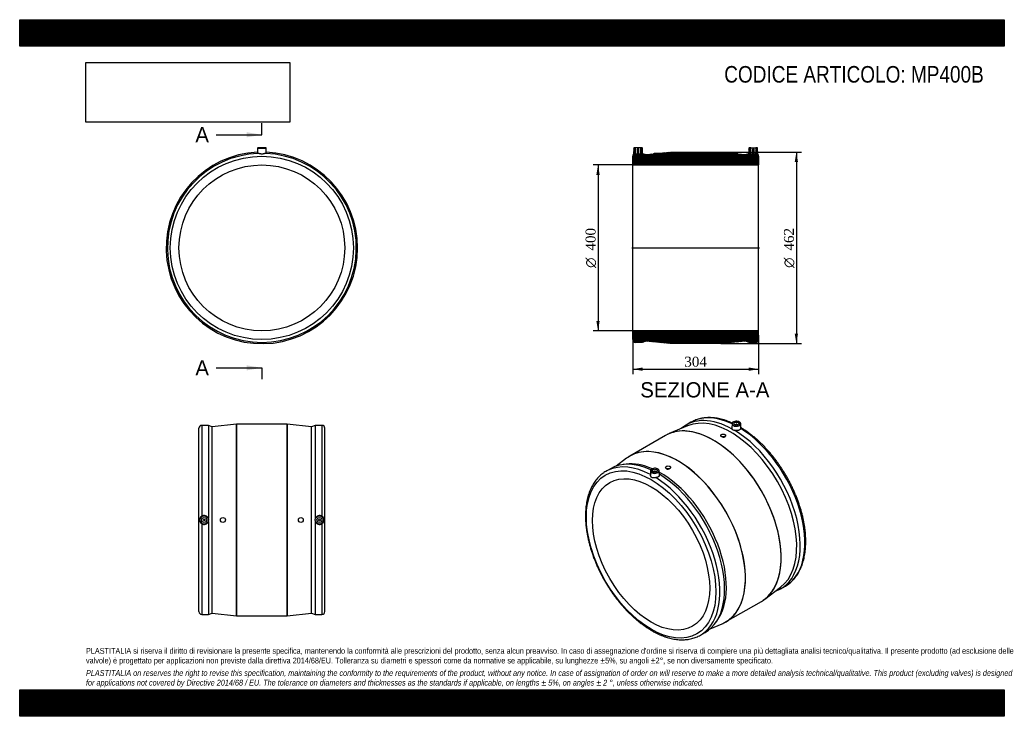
# Model space of a CAD drawing. Header units: millimetres. Extents: x 0 to 2376, y 0 to 1680.
import ezdxf
from ezdxf.enums import TextEntityAlignment as Align
from ezdxf.lldxf.tags import DXFTag

# ---------------------------------------------------------------- set-up
doc = ezdxf.new("R2010")
doc.units = ezdxf.units.MM
doc.header["$LTSCALE"] = 8
for name, color, linetype in [('Default', 7, 'Continuous'), ('DV4_Default', 7, 'Continuous'), ('MP400A', 7, 'Continuous')]:
    doc.layers.add(name, color=color, linetype=linetype)
doc.styles.add('SEACAD_Solid_Edge_ANSI', font='seans.ttf')
doc.styles.add('SEACAD_Solid_Edge_ANSI1_Symbols', font='semeca1.ttf')
doc.styles.add('SEACAD_Times_New_Roman', font='times.ttf')
tags = doc.linetypes.add('CENTER2', pattern=[28.575, 19.05, -3.175, 3.175, -3.175]).pattern_tags.tags
tags[10:11] = [DXFTag(74, 4), DXFTag(75, 0), DXFTag(340, '0'), DXFTag(46, 0.0), DXFTag(50, 0.0), DXFTag(44, 0.0), DXFTag(45, 0.0)]
tags[8:9] = [DXFTag(74, 4), DXFTag(75, 0), DXFTag(340, '0'), DXFTag(46, 0.0), DXFTag(50, 0.0), DXFTag(44, 0.0), DXFTag(45, 0.0)]
tags[6:7] = [DXFTag(74, 4), DXFTag(75, 0), DXFTag(340, '0'), DXFTag(46, 0.0), DXFTag(50, 0.0), DXFTag(44, 0.0), DXFTag(45, 0.0)]
tags[4:5] = [DXFTag(74, 4), DXFTag(75, 0), DXFTag(340, '0'), DXFTag(46, 0.0), DXFTag(50, 0.0), DXFTag(44, 0.0), DXFTag(45, 0.0)]
doc.dimstyles.new('ANSImm', dxfattribs={"dimtxt": 24, "dimasz": 24, "dimexe": 12, "dimexo": 0, "dimgap": 6, "dimtad": 1, "dimdsep": 46, "dimtxsty": 'SEACAD_Times_New_Roman', "dimblk1": '_SE_FILLED', "dimblk2": '_SE_FILLED', "dimsah": 1, "dimcen": 12, "dimazin": 0, "dimtfac": 0.85, "dimtdec": 3, "dimtofl": 0, "dimtmove": 0, "dimatfit": 3, "dimfxl": 1, "dimarcsym": 0})
picture_1 = doc.add_image_def('image1.jpg', size_in_pixel=(4302, 1260))

# ---------------------------------------------------------------- blocks, each defined once
blk = doc.blocks.new('SE')
at = {"layer": 'MP400A', "color": 7, "linetype": 'Continuous'}
for p, q in [((573.9, 1370.2), (573.7, 1357.5)), ((573.9, 1370.2), (594.9, 1370.2)), ((594.4, 1370.7), (574.4, 1370.7)), ((595.1, 1357.5), (594.9, 1370.2))]:
    blk.add_line(p, q, dxfattribs=at)
for radius in [221, 200]:
    blk.add_circle((584.4, 1129.7), radius, dxfattribs=at)
for centre, radius, start, end in [((584.4, 1129.7), 231, 92.6497, 0), ((584.4, 1129.7), 231, 92.6497, 0), ((584.4, 1129.7), 228, 92.236, 87.764), ((574.4, 1370.2), 0.5, 90, 179), ((594.4, 1370.2), 0.5, 1, 90), ((584.4, 1129.7), 231, 0, 87.3503), ((584.4, 1129.7), 231, 0, 87.3503)]:
    blk.add_arc(centre, radius, start, end, dxfattribs=at)
blk.add_open_spline([(593.3, 1357.6), (592.8, 1357.6), (592.2, 1357.5), (591.2, 1357.2), (590.9, 1357.2), (590.2, 1357), (589.8, 1356.8), (589.1, 1356.6), (588.7, 1356.5), (587.9, 1356.3), (587.4, 1356.2), (586.6, 1356), (586.2, 1356), (585.3, 1355.9), (584.8, 1355.9), (583.9, 1355.9), (583.5, 1355.9), (582.9, 1356), (582.6, 1356), (582.2, 1356.1), (582, 1356.1), (580.9, 1356.3), (580.1, 1356.5), (579, 1356.8), (578.6, 1357), (577.9, 1357.2), (577.6, 1357.2), (576.9, 1357.4), (576.6, 1357.5), (576, 1357.5), (575.8, 1357.6), (575.5, 1357.6)], degree=3, knots=[0, 0, 0, 0, 0.125, 0.125, 0.1875, 0.1875, 0.25, 0.25, 0.3125, 0.3125, 0.375, 0.375, 0.4375, 0.4375, 0.5, 0.5, 0.5625, 0.5625, 0.59375, 0.59375, 0.625, 0.625, 0.75, 0.75, 0.8125, 0.8125, 0.875, 0.875, 0.9375, 0.9375, 1, 1, 1, 1], dxfattribs=at)
blk = doc.blocks.new('SE1')
at = {"layer": 'MP400A', "color": 7, "linetype": 'Continuous'}
for p, q in [((1611.9, 700.4), (1567.4, 681.7)), ((1619.7, 709.1), (1608.4, 702.5)), ((1718.9, 705.6), (1718.7, 695.3)), ((1727.5, 703.3), (1727.5, 702.7)), ((1731.5, 702.7), (1731.5, 703.3)), ((1740.2, 695.1), (1740, 705.6)), ((1558.8, 677.3), (1472.6, 627.6)), ((1691.6, 677.2), (1691.6, 677)), ((1703.6, 676.3), (1703.6, 677.2)), ((1464.5, 622.2), (1439.6, 603.4)), ((1425.9, 597.2), (1414.6, 590.7)), ((1463.5, 608.1), (1456, 607.1)), ((1558.7, 600.4), (1558.7, 599.5)), ((1570.7, 600.2), (1570.7, 600.4)), ((1522.4, 592.1), (1522.1, 581.6)), ((1530.9, 589.8), (1530.9, 589.2)), ((1534.9, 589.2), (1534.9, 589.8)), ((1543.6, 581.8), (1543.4, 592.1)), ((1797.8, 282.6), (1836.3, 311.7)), ((1836.4, 307.6), (1847.7, 314.1)), ((1703.6, 227.5), (1789.8, 277.2)), ((1666.1, 211), (1694.9, 223.2)), ((1677.6, 223.4), (1682.2, 229.4)), ((1642.6, 195.8), (1653.9, 202.3))]:
    blk.add_line(p, q, dxfattribs=at)
blk.add_arc((1726, 697.5), 7.93, 216.4462, 263.5538, dxfattribs=at)
for centre, major_axis, start_param, end_param in [((1722.4, 505.1), (114, -197.5), 2.373227, 3.25521), ((1716, 501.4), (112.5, -194.9), 0.071971, 3.069621), ((1733.7, 511.6), (114, -197.5), 2.447829, 3.097331), ((1674.3, 477.3), (-115.5, 200), 5.815233, 6.247624), ((1733.7, 511.6), (114, -197.5), 3.097331, 3.141593), ((1729.5, 705.5), (10.5, 0), 2.315191, 6.283185), ((1729.5, 705.9), (-10, 0), 5.596383, 6.283185), ((1729.5, 705.9), (-10, 0), 0, 0.785398), ((1729.5, 705.9), (-10, 0), 3.590086, 5.596383), ((1729.5, 705.9), (-10, 0), 0.785398, 2.711716), ((1722.4, 505.1), (114, -197.5), 6.169568, 8.622347), ((1729.5, 703.3), (-2, 0), 2.451776, 6.283185), ((1729.5, 703.3), (-2, 0), 0, 0.689817), ((1729.5, 705.5), (10.5, 0), 0, 0.826402), ((1729.5, 705.9), (-10, 0), 2.711716, 3.590086), ((1733.7, 511.6), (114, -197.5), 0.04378, 2.317169), ((1674.3, 477.3), (115.5, -200.1), 2.794774, 3.141593), ((1674.3, 477.3), (115.5, -200.1), 0.343577, 2.794774), ((1674.3, 477.3), (-115.5, 200), 3.612381, 5.815233), ((1588, 427.5), (115.5, -200), 0.253696, 2.885031), ((1588, 427.5), (115.5, -200), 2.885031, 3.213564), ((1588.1, 427.5), (-115.5, 200.1), 0, 0.03618), ((1588.1, 427.5), (-115.5, 200.1), 5.939003, 6.283185), ((1588.1, 427.5), (-115.5, 200.1), 3.489192, 5.939003), ((1528.6, 393.2), (114, -197.5), 2.39628, 3.097331), ((1539.9, 399.7), (114, -197.5), 2.459684, 3.141593), ((1546.3, 403.4), (112.5, -194.9), 2.478975, 2.903652), ((1532.9, 592), (10.5, 0), 2.315191, 6.283185), ((1532.9, 592.4), (-10, 0), 5.596383, 6.283185), ((1532.9, 592.4), (-10, 0), 3.590086, 5.596383), ((1532.9, 592), (10.5, 0), 0, 0.826402), ((1532.9, 592.4), (-10, 0), 2.711716, 3.590086), ((1528.6, 393.2), (114, -197.5), 3.097331, 3.185741), ((1532.9, 592.4), (-10, 0), 0, 0.785398), ((1532.9, 592.4), (-10, 0), 0.785398, 2.711716), ((1532.9, 589.8), (2, 0), 0, 3.83141), ((1532.9, 589.8), (2, 0), 5.593368, 6.283185), ((1528.6, 393.2), (114, -197.5), 0.04378, 2.317169), ((1546.3, 403.4), (112.5, -194.9), 0.237941, 2.374143), ((1539.9, 399.7), (114, -197.5), 0, 2.33377), ((1674.3, 477.3), (115.5, -200.1), 0, 0.343577), ((1674.3, 477.3), (-115.5, 200), 3.177154, 3.612381), ((1733.7, 511.6), (114, -197.5), 0, 0.04378), ((1588.1, 427.5), (-115.5, 200.1), 3.105413, 3.489192), ((1588, 427.5), (115.5, -200), 0, 0.253696), ((1588, 427.5), (115.5, -200), 6.211214, 6.283185), ((1528.6, 393.2), (114, -197.5), 6.239411, 6.326965)]:
    blk.add_ellipse(centre, major_axis=major_axis, ratio=0.57735, start_param=start_param, end_param=end_param, dxfattribs=at)
for centre, major_axis in [((1729.5, 705.9), (-6, 0)), ((1697.6, 677.2), (-6, 0)), ((1523.7, 390.4), (110.5, -191.4)), ((1523.7, 390.4), (100, -173.2)), ((1532.9, 592.4), (6, 0)), ((1564.7, 600.4), (6, 0))]:
    blk.add_ellipse(centre, major_axis=major_axis, ratio=0.57735, dxfattribs=at)
for points, knots in [([(1719.6, 707.2), (1717.4, 708.1), (1713, 710), (1706.4, 712.5), (1699.6, 714.8), (1692.9, 716.6), (1686.3, 718.1), (1679.8, 719.2), (1673.3, 720), (1667, 720.4), (1660.8, 720.4), (1654.7, 720), (1648.7, 719.3), (1643, 718.2), (1637.3, 716.7), (1631.9, 714.9), (1627.7, 713.2), (1625.7, 712.2), (1625.2, 711.9)], [0.1465363, 0.1465363, 0.1465363, 0.1465363, 0.1999441, 0.2566143, 0.3132582, 0.3698601, 0.4264012, 0.4828603, 0.5392144, 0.59544, 0.6515146, 0.7074188, 0.7631392, 0.8186701, 0.8740155, 0.9291907, 0.9842217, 1, 1, 1, 1]), ([(1719.6, 692.8), (1719.3, 693.2), (1719.1, 693.6), (1718.8, 694.5), (1718.7, 694.9), (1718.7, 695.3)], [0, 0, 0, 0, 0.125, 0.125, 0.2376828, 0.2376828, 0.2376828, 0.2376828]), ([(1740, 694), (1739.8, 693.5), (1739.6, 693.1), (1738.9, 692.2), (1738.5, 691.8), (1737.6, 691), (1737, 690.7), (1735.8, 690.1), (1735.1, 689.8), (1734.1, 689.5), (1733.7, 689.4), (1733, 689.3), (1732.6, 689.2), (1731.4, 689.1), (1730.6, 689), (1729, 689), (1728.2, 689.1), (1726.6, 689.3), (1725.9, 689.4), (1725.1, 689.6)], [0, 0, 0, 0, 0.125, 0.125, 0.25, 0.25, 0.375, 0.375, 0.5, 0.5, 0.5625, 0.5625, 0.625, 0.625, 0.75, 0.75, 0.875, 0.875, 1, 1, 1, 1]), ([(1740.2, 695.1), (1740.2, 695), (1740.2, 694.9), (1740.1, 694.5), (1740.1, 694.3), (1740, 694)], [0.8974191, 0.8974191, 0.8974191, 0.8974191, 0.9375, 0.9375, 1, 1, 1, 1]), ([(1852.8, 317.4), (1853.6, 318), (1855.7, 319.4), (1859.5, 322.3), (1863.7, 326.1), (1867.7, 330.3), (1871.5, 334.8), (1875.1, 339.6), (1878.4, 344.7), (1881.4, 350), (1884.2, 355.7), (1886.8, 361.7), (1889, 367.9), (1891, 374.3), (1892.7, 381), (1894.1, 388), (1895.3, 395.1), (1896.1, 402.5), (1896.7, 410), (1897, 417.7), (1897, 425.6), (1896.7, 433.6), (1896.1, 441.8), (1895.2, 450.1), (1894.1, 458.4), (1892.6, 466.9), (1890.9, 475.4), (1889, 484), (1886.7, 492.7), (1884.2, 501.4), (1881.4, 510.1), (1878.4, 518.7), (1875.1, 527.4), (1871.6, 536.1), (1867.9, 544.7), (1863.9, 553.2), (1859.7, 561.7), (1855.2, 570.1), (1850.6, 578.4), (1845.7, 586.6), (1840.7, 594.6), (1835.5, 602.5), (1830.1, 610.3), (1824.6, 617.9), (1818.8, 625.3), (1813, 632.5), (1807, 639.4), (1800.9, 646.2), (1794.6, 652.8), (1788.3, 659.1), (1781.8, 665.1), (1775.3, 670.9), (1768.7, 676.4), (1762, 681.6), (1755.3, 686.6), (1748.5, 691.1), (1743.4, 694.4), (1740.7, 696.1), (1740.2, 696.4)], [0, 0, 0, 0, 0.0078684, 0.0255473, 0.0432454, 0.0609763, 0.0787516, 0.0965795, 0.1144646, 0.1324085, 0.1504095, 0.1684636, 0.1865649, 0.2047068, 0.2228819, 0.2410834, 0.2593046, 0.2775399, 0.2957844, 0.3140338, 0.3322849, 0.3505347, 0.3687813, 0.3870237, 0.4052611, 0.4234929, 0.4417191, 0.4599396, 0.4781545, 0.4963642, 0.514569, 0.5327694, 0.5509658, 0.5691587, 0.5873486, 0.6055362, 0.6237219, 0.6419063, 0.6600901, 0.6782737, 0.6964577, 0.7146425, 0.7328288, 0.7510171, 0.7692079, 0.7874019, 0.8055996, 0.8238016, 0.8420084, 0.8602205, 0.8784384, 0.8966625, 0.9148931, 0.9331303, 0.9513744, 0.9696251, 0.987882, 0.9922164, 0.9922164, 0.9922164, 0.9922164]), ([(1691.6, 677), (1691.6, 677), (1691.6, 677), (1691.6, 676.1), (1692.3, 675.3), (1694.5, 674), (1696.1, 673.6), (1697.7, 673.5)], [0.7489257, 0.7489257, 0.7489257, 0.7489257, 0.75, 0.75, 0.875, 0.875, 1, 1, 1, 1]), ([(1697.7, 673.5), (1699.3, 673.4), (1700.8, 673.6), (1703, 674.7), (1703.6, 675.4), (1703.6, 676.3)], [0, 0, 0, 0, 0.125, 0.125, 0.2489022, 0.2489022, 0.2489022, 0.2489022]), ([(1558.7, 599.5), (1558.7, 598.5), (1559.3, 597.6), (1561.6, 596.3), (1563.1, 596), (1564.7, 596.1)], [0.7505492, 0.7505492, 0.7505492, 0.7505492, 0.875, 0.875, 1, 1, 1, 1]), ([(1564.7, 596.1), (1566.3, 596.1), (1567.8, 596.6), (1570, 598.2), (1570.7, 599.2), (1570.7, 600.2), (1570.7, 600.2), (1570.7, 600.2)], [0, 0, 0, 0, 0.125, 0.125, 0.25, 0.25, 0.2503957, 0.2503957, 0.2503957, 0.2503957]), ([(1409.4, 587.3), (1408.5, 586.7), (1406.3, 585.2), (1402.4, 582.1), (1398.2, 578.3), (1394.2, 574.1), (1390.5, 569.6), (1386.9, 564.8), (1383.6, 559.7), (1380.6, 554.2), (1377.8, 548.5), (1375.3, 542.6), (1373.1, 536.3), (1371.1, 529.9), (1369.5, 523.1), (1368.1, 516.2), (1366.9, 509), (1366.1, 501.6), (1365.6, 494.1), (1365.3, 486.3), (1365.4, 478.4), (1365.7, 470.4), (1366.3, 462.2), (1367.2, 454), (1368.4, 445.6), (1369.8, 437.1), (1371.6, 428.6), (1373.6, 419.9), (1375.8, 411.3), (1378.4, 402.6), (1381.2, 393.9), (1384.2, 385.2), (1387.5, 376.6), (1391.1, 367.9), (1394.8, 359.3), (1398.9, 350.8), (1403.1, 342.3), (1407.5, 333.9), (1412.2, 325.6), (1417, 317.5), (1422.1, 309.4), (1427.3, 301.5), (1432.7, 293.8), (1438.3, 286.2), (1444, 278.9), (1449.9, 271.7), (1455.9, 264.7), (1462.1, 258), (1468.3, 251.4), (1474.7, 245.2), (1481.1, 239.1), (1487.7, 233.4), (1494.3, 227.9), (1501, 222.7), (1507.7, 217.8), (1514.5, 213.2), (1521.3, 208.9), (1528.1, 205), (1534.9, 201.3), (1541.7, 198), (1548.5, 195.1), (1555.3, 192.5), (1562.1, 190.2), (1568.7, 188.4), (1575.4, 186.8), (1581.9, 185.7), (1588.4, 184.9), (1594.7, 184.5), (1601, 184.4), (1607.1, 184.8), (1613, 185.5), (1618.8, 186.5), (1624.5, 188), (1629.9, 189.8), (1634.3, 191.5), (1636.5, 192.6), (1637.2, 192.9)], [0, 0, 0, 0, 0.00711, 0.020481, 0.033867, 0.047278, 0.060725, 0.074211, 0.087741, 0.101315, 0.114932, 0.128589, 0.142281, 0.156004, 0.169751, 0.183517, 0.197298, 0.21109, 0.224887, 0.238689, 0.252491, 0.266292, 0.280091, 0.293886, 0.307678, 0.321465, 0.335249, 0.349027, 0.362802, 0.376573, 0.39034, 0.404103, 0.417864, 0.431622, 0.445378, 0.459132, 0.472885, 0.486637, 0.500388, 0.51414, 0.527892, 0.541644, 0.555397, 0.569152, 0.582909, 0.596669, 0.610431, 0.624197, 0.637966, 0.651739, 0.665517, 0.679299, 0.693087, 0.706879, 0.720677, 0.734479, 0.748286, 0.762098, 0.775912, 0.789729, 0.803545, 0.817358, 0.831165, 0.844963, 0.858746, 0.872509, 0.886248, 0.899956, 0.913627, 0.927257, 0.940843, 0.954383, 0.967877, 0.981329, 0.994745, 1, 1, 1, 1]), ([(1534.9, 575.6), (1534, 575.5), (1533.2, 575.4), (1531.8, 575.3), (1531.4, 575.2), (1530.6, 575.1), (1530.1, 575.1), (1529.3, 575.1), (1528.9, 575.1), (1528.1, 575.1), (1527.7, 575.1), (1527, 575.2), (1526.6, 575.3), (1525.9, 575.6), (1525.6, 575.7), (1525, 576.1), (1524.7, 576.3), (1524.3, 576.7), (1524.1, 576.8), (1523.9, 577), (1523.8, 577.2), (1523.2, 577.9), (1522.9, 578.5), (1522.5, 579.5), (1522.4, 579.9), (1522.2, 580.5), (1522.2, 580.8), (1522.1, 581.3), (1522.1, 581.5), (1522.1, 581.7)], [0, 0, 0, 0, 0.125, 0.125, 0.1875, 0.1875, 0.25, 0.25, 0.3125, 0.3125, 0.375, 0.375, 0.4375, 0.4375, 0.5, 0.5, 0.5625, 0.5625, 0.59375, 0.59375, 0.625, 0.625, 0.75, 0.75, 0.8125, 0.8125, 0.875, 0.875, 0.9101638, 0.9101638, 0.9101638, 0.9101638]), ([(1543.6, 581.8), (1543.6, 581.7), (1543.6, 581.6), (1543.6, 581), (1543.5, 580.6), (1543, 579.6), (1542.8, 579.2), (1542.2, 578.6), (1542, 578.4), (1541.5, 578), (1541.3, 577.8), (1540.5, 577.2), (1539.9, 576.9), (1538.6, 576.4), (1538, 576.2), (1536.5, 575.8), (1535.7, 575.7), (1534.9, 575.6)], [0.2239056, 0.2239056, 0.2239056, 0.2239056, 0.25, 0.25, 0.375, 0.375, 0.5, 0.5, 0.5625, 0.5625, 0.625, 0.625, 0.75, 0.75, 0.875, 0.875, 1, 1, 1, 1])]:
    blk.add_open_spline(points, degree=3, knots=knots, dxfattribs=at)
blk = doc.blocks.new('SE2')
at = {"layer": 'MP400A', "color": 7, "linetype": 'Continuous'}
for p, q in [((432.4, 252.5), (432.4, 694.5)), ((439.4, 701.5), (439.4, 482.4)), ((455.4, 701.5), (439.4, 701.5)), ((455.4, 701.5), (455.4, 477.4)), ((464.4, 698.5), (455.4, 701.5)), ((523.3, 704.5), (464.4, 698.5)), ((464.4, 248.5), (464.4, 698.5)), ((523.3, 242.5), (523.3, 704.5)), ((523.4, 704.5), (523.4, 242.5)), ((645.3, 704.5), (523.4, 704.5)), ((645.3, 242.5), (645.3, 704.5)), ((645.4, 704.5), (645.4, 242.5)), ((704.4, 698.5), (645.4, 704.5)), ((713.4, 701.5), (704.4, 698.5)), ((704.4, 248.5), (704.4, 698.5)), ((713.4, 701.5), (713.4, 477.4)), ((729.4, 701.5), (713.4, 701.5)), ((729.4, 701.5), (729.4, 482.4)), ((736.4, 252.5), (736.4, 694.5)), ((439.4, 464.6), (439.4, 245.5)), ((455.4, 469.7), (455.4, 245.5)), ((713.4, 469.7), (713.4, 245.5)), ((729.4, 464.6), (729.4, 245.5)), ((439.4, 245.5), (455.4, 245.5)), ((455.4, 245.5), (464.4, 248.5)), ((464.4, 248.5), (523.3, 242.5)), ((523.4, 242.5), (645.3, 242.5)), ((645.4, 242.5), (704.4, 248.5)), ((704.4, 248.5), (713.4, 245.5)), ((713.4, 245.5), (729.4, 245.5))]:
    blk.add_line(p, q, dxfattribs=at)
for centre, radius in [((445.4, 473.5), 10.5), ((445.4, 473.5), 10), ((445.4, 473.5), 6), ((445.4, 473.5), 2), ((490.4, 473.5), 6), ((678.4, 473.5), 6), ((723.4, 473.5), 10.5), ((723.4, 473.5), 10), ((723.4, 473.5), 6), ((723.4, 473.5), 2)]:
    blk.add_circle(centre, radius, dxfattribs=at)
for centre, radius, start, end in [((439.4, 694.5), 7, 90, 180), ((523.4, 703.5), 1, 90, 95.8067), ((645.3, 703.5), 1, 84.1933, 90), ((729.4, 694.5), 7, 0, 90), ((445.3, 473.5), 10.7, 123.7331, 236.2669), ((445.4, 473.5), 10.7, 21.1938, 124.0171), ((445.4, 473.5), 10.7, 338.673, 21.327), ((723.3, 473.5), 10.7, 158.673, 201.327), ((723.4, 473.5), 10.7, 55.9806, 158.8085), ((723.5, 473.5), 10.7, 303.7331, 56.2669), ((445.4, 473.5), 10.7, 235.9806, 338.8085), ((723.4, 473.5), 10.7, 201.1938, 304.0171), ((439.4, 252.5), 7, 180, 270), ((523.4, 243.5), 1, 264.1933, 270), ((645.3, 243.5), 1, 270, 275.8067), ((729.4, 252.5), 7, 270, 0)]:
    blk.add_arc(centre, radius, start, end, dxfattribs=at)
blk = doc.blocks.new('SE4')
at = {"color": 7, "linetype": 'Continuous', "style": 'SEACAD_Solid_Edge_ANSI'}
blk.add_text('A', height=36.8, dxfattribs=at).set_placement((423.9, 1420.9), align=Align.TOP_LEFT)
blk = doc.blocks.new('SE5')
at = {"color": 7, "linetype": 'Continuous', "style": 'SEACAD_Solid_Edge_ANSI'}
blk.add_text('A', height=36.8, dxfattribs=at).set_placement((423.9, 858.8), align=Align.TOP_LEFT)
blk = doc.blocks.new('SEANNOT_GROUP')
at = {"linetype": 'Continuous'}
blk.add_hatch(color=7, dxfattribs=at).paths.add_polyline_path([(547.6, 1396.3), (584.4, 1402.5), (547.6, 1408.6)])
at = {"color": 7, "linetype": 'Continuous'}
blk.add_lwpolyline([(474, 1402.5), (584.4, 1402.5)], dxfattribs=at)
blk = doc.blocks.new('SEANNOT_GROUP1')
at = {"linetype": 'Continuous'}
blk.add_hatch(color=7, dxfattribs=at).paths.add_polyline_path([(547.6, 834.2), (584.4, 840.4), (547.6, 846.5)])
at = {"color": 7, "linetype": 'Continuous'}
blk.add_lwpolyline([(474, 840.4), (584.4, 840.4)], dxfattribs=at)
blk = doc.blocks.new('SE3')
at = {"layer": 'Default', "color": 7, "linetype": 'CENTER2'}
for p, q in [((584.4, 1402.5), (584.4, 1430.1)), ((584.4, 840.4), (584.4, 812.8))]:
    blk.add_line(p, q, dxfattribs=at)
at = {"layer": 'Default', "color": 7, "linetype": 'CENTER2', "const_width": 0.0001}
blk.add_lwpolyline([(584.4, 1402.5), (584.4, 840.4)], dxfattribs=at)
at = {"layer": 'Default'}
for name in ['SE4', 'SEANNOT_GROUP', 'SE5', 'SEANNOT_GROUP1']:
    blk.add_blockref(name, (0, 0), dxfattribs=at)
blk = doc.blocks.new('SE6')
at = {"layer": 'MP400A', "linetype": 'Continuous'}
h = blk.add_hatch(dxfattribs=at)
h.set_pattern_fill('LINE', scale=0.629921, angle=45, style=0)
edge = h.paths.add_edge_path()
edge.add_line((1780.2, 1370.7), (1776.2, 1370.7))
edge.add_line((1776.2, 1370.7), (1776.2, 1355.7))
edge.add_line((1776.2, 1355.7), (1772.2, 1355.7))
edge.add_line((1772.2, 1355.7), (1772.2, 1367.5))
edge.add_line((1772.2, 1367.5), (1768.2, 1367.5))
edge.add_line((1768.2, 1367.5), (1768.2, 1355.7))
edge.add_line((1768.2, 1355.7), (1764.2, 1355.7))
edge.add_line((1764.2, 1355.7), (1764.2, 1370.7))
edge.add_line((1764.2, 1370.7), (1760.2, 1370.7))
edge.add_arc((1760.2, 1370.2), 0.5, 90, 179)
edge.add_line((1759.7, 1370.2), (1759.4, 1357.5))
edge.add_line((1759.4, 1357.5), (1751.2, 1354.7))
edge.add_line((1751.2, 1354.7), (1731.2, 1356.8))
edge.add_line((1731.2, 1356.8), (1731.2, 1358))
edge.add_line((1731.2, 1358), (1719.2, 1358))
edge.add_line((1719.2, 1358), (1719.2, 1358))
edge.add_line((1719.2, 1358), (1692.2, 1360.7))
edge.add_arc((1692.1, 1359.7), 1, 84.1933, 90)
edge.add_line((1692.1, 1360.7), (1570.2, 1360.7))
edge.add_arc((1570.2, 1359.7), 1, 90, 95.8067)
edge.add_line((1570.1, 1360.7), (1543.2, 1358))
edge.add_line((1543.2, 1358), (1543.2, 1358))
edge.add_line((1543.2, 1358), (1531.2, 1358))
edge.add_line((1531.2, 1358), (1531.2, 1356.8))
edge.add_line((1531.2, 1356.8), (1511.2, 1354.7))
edge.add_line((1511.2, 1354.7), (1502.9, 1357.5))
edge.add_line((1502.9, 1357.5), (1502.7, 1370.2))
edge.add_arc((1502.2, 1370.2), 0.5, 1, 90)
edge.add_line((1502.2, 1370.7), (1498.2, 1370.7))
edge.add_line((1498.2, 1370.7), (1498.2, 1355.7))
edge.add_line((1498.2, 1355.7), (1494.2, 1355.7))
edge.add_line((1494.2, 1355.7), (1494.2, 1367.5))
edge.add_line((1494.2, 1367.5), (1490.2, 1367.5))
edge.add_line((1490.2, 1367.5), (1490.2, 1355.7))
edge.add_line((1490.2, 1355.7), (1486.2, 1355.7))
edge.add_line((1486.2, 1355.7), (1486.2, 1370.7))
edge.add_line((1486.2, 1370.7), (1482.2, 1370.7))
edge.add_arc((1482.2, 1370.2), 0.5, 90, 179)
edge.add_line((1481.7, 1370.2), (1481.4, 1355.9))
edge.add_arc((1486.2, 1350.7), 7, 132.8381, 180)
edge.add_line((1479.2, 1350.7), (1479.2, 1329.7))
edge.add_line((1479.2, 1329.7), (1783.2, 1329.7))
edge.add_line((1783.2, 1329.7), (1783.2, 1350.7))
edge.add_arc((1776.2, 1350.7), 7, 0, 47.1619)
edge.add_line((1780.9, 1355.9), (1780.7, 1370.2))
edge.add_arc((1780.2, 1370.2), 0.5, 1, 90)
h = blk.add_hatch(dxfattribs=at)
h.set_pattern_fill('LINE', scale=0.629921, angle=45, style=0)
edge = h.paths.add_edge_path()
edge.add_arc((1486.2, 908.7), 7, 180, 270)
edge.add_line((1486.2, 901.7), (1502.2, 901.7))
edge.add_line((1502.2, 901.7), (1511.2, 904.7))
edge.add_line((1511.2, 904.7), (1570.1, 898.7))
edge.add_arc((1570.2, 899.7), 1, 264.1933, 270)
edge.add_line((1570.2, 898.7), (1692.1, 898.7))
edge.add_arc((1692.1, 899.7), 1, 270, 275.8067)
edge.add_line((1692.2, 898.7), (1751.2, 904.7))
edge.add_line((1751.2, 904.7), (1760.2, 901.7))
edge.add_line((1760.2, 901.7), (1776.2, 901.7))
edge.add_arc((1776.2, 908.7), 7, 270, 360)
edge.add_line((1783.2, 908.7), (1783.2, 929.7))
edge.add_line((1783.2, 929.7), (1479.2, 929.7))
edge.add_line((1479.2, 929.7), (1479.2, 908.7))
at = {"layer": 'DV4_Default', "color": 7, "linetype": 'CENTER2'}
blk.add_line((1477.4, 1129.7), (1784.9, 1129.7), dxfattribs=at)
at = {"layer": 'MP400A', "color": 7, "linetype": 'Continuous'}
for p, q in [((1481.7, 1370.2), (1481.4, 1355.9)), ((1486.2, 1370.7), (1482.2, 1370.7)), ((1498.2, 1370.7), (1486.2, 1370.7)), ((1486.2, 1355.7), (1486.2, 1370.7)), ((1490.2, 1355.7), (1486.2, 1355.7)), ((1490.2, 1367.5), (1490.2, 1355.7)), ((1494.2, 1367.5), (1490.2, 1367.5)), ((1494.2, 1355.7), (1494.2, 1367.5)), ((1498.2, 1355.7), (1494.2, 1355.7)), ((1498.2, 1370.7), (1498.2, 1355.7)), ((1502.2, 1370.7), (1498.2, 1370.7)), ((1502.9, 1357.5), (1502.7, 1370.2)), ((1502.9, 1357.5), (1511.2, 1354.7)), ((1511.2, 1354.7), (1531.2, 1356.8)), ((1531.2, 1356.8), (1531.2, 1358)), ((1531.2, 1358), (1543.2, 1358)), ((1543.2, 1358), (1570.1, 1360.7)), ((1543.2, 1358), (1543.2, 1358)), ((1570.2, 1360.7), (1692.1, 1360.7)), ((1692.2, 1360.7), (1719.2, 1358)), ((1719.2, 1358), (1731.2, 1358)), ((1719.2, 1358), (1719.2, 1358)), ((1731.2, 1358), (1731.2, 1356.8)), ((1731.2, 1356.8), (1751.2, 1354.7)), ((1751.2, 1354.7), (1759.4, 1357.5)), ((1759.7, 1370.2), (1759.4, 1357.5)), ((1764.2, 1370.7), (1760.2, 1370.7)), ((1764.2, 1370.7), (1776.2, 1370.7)), ((1764.2, 1355.7), (1764.2, 1370.7)), ((1768.2, 1355.7), (1764.2, 1355.7)), ((1772.2, 1367.5), (1768.2, 1367.5)), ((1768.2, 1367.5), (1768.2, 1355.7)), ((1772.2, 1355.7), (1772.2, 1367.5)), ((1776.2, 1355.7), (1772.2, 1355.7)), ((1780.2, 1370.7), (1776.2, 1370.7)), ((1776.2, 1370.7), (1776.2, 1355.7)), ((1780.9, 1355.9), (1780.7, 1370.2)), ((1479.2, 1329.7), (1479.2, 1350.7)), ((1783.2, 1350.7), (1783.2, 1329.7)), ((1479.2, 929.7), (1479.2, 1329.7)), ((1479.2, 1329.7), (1783.2, 1329.7)), ((1783.2, 929.7), (1783.2, 1329.7)), ((1479.2, 908.7), (1479.2, 929.7)), ((1783.2, 929.7), (1479.2, 929.7)), ((1783.2, 908.7), (1783.2, 929.7)), ((1511.2, 904.7), (1502.2, 901.7)), ((1570.1, 898.7), (1511.2, 904.7)), ((1751.2, 904.7), (1692.2, 898.7)), ((1760.2, 901.7), (1751.2, 904.7)), ((1502.2, 901.7), (1486.2, 901.7)), ((1692.1, 898.7), (1570.2, 898.7)), ((1776.2, 901.7), (1760.2, 901.7))]:
    blk.add_line(p, q, dxfattribs=at)
for centre, radius, start, end in [((1486.2, 1350.7), 7, 132.8381, 180), ((1482.2, 1370.2), 0.5, 90, 179), ((1502.2, 1370.2), 0.5, 1, 90), ((1570.2, 1359.7), 1, 90, 95.8067), ((1692.1, 1359.7), 1, 84.1933, 90), ((1760.2, 1370.2), 0.5, 90, 179), ((1780.2, 1370.2), 0.5, 1, 90), ((1776.2, 1350.7), 7, 0, 47.1619), ((1486.2, 908.7), 7, 180, 270), ((1776.2, 908.7), 7, 270, 0), ((1570.2, 899.7), 1, 264.1933, 270), ((1692.1, 899.7), 1, 270, 275.8067)]:
    blk.add_arc(centre, radius, start, end, dxfattribs=at)
blk = doc.blocks.new('GDimGGroup')
at = {"layer": 'Default', "linetype": 'Continuous'}
for points in [[(1878.2, 1336.7), (1874.2, 1360.7), (1870.2, 1336.7)], [(1878.2, 922.7), (1870.2, 922.7), (1874.2, 898.7)]]:
    blk.add_hatch(color=7, dxfattribs=at).paths.add_polyline_path(points)
at = {"layer": 'Default', "color": 7, "linetype": 'Continuous'}
for p, q in [((1692.1, 1360.7), (1886.2, 1360.7)), ((1874.2, 1360.7), (1874.2, 898.7)), ((1692.1, 898.7), (1886.2, 898.7))]:
    blk.add_line(p, q, dxfattribs=at)
for s, style, p in [('462', 'SEACAD_Times_New_Roman', (1844.2, 1123.3)), ('O', 'SEACAD_Solid_Edge_ANSI1_Symbols', (1844.2, 1081.5))]:
    blk.add_text(s, height=24, rotation=90, dxfattribs=dict(at, style=style)).set_placement(p, align=Align.TOP_LEFT)
blk = doc.blocks.new('GDimGGroup1')
at = {"layer": 'Default', "linetype": 'Continuous'}
for points in [[(1391.6, 1305.7), (1399.6, 1305.7), (1395.6, 1329.7)], [(1391.6, 953.7), (1395.6, 929.7), (1399.6, 953.7)]]:
    blk.add_hatch(color=7, dxfattribs=at).paths.add_polyline_path(points)
at = {"layer": 'Default', "color": 7, "linetype": 'Continuous'}
for p, q in [((1479.2, 1329.7), (1383.6, 1329.7)), ((1395.6, 1329.7), (1395.6, 929.7)), ((1479.2, 929.7), (1383.6, 929.7))]:
    blk.add_line(p, q, dxfattribs=at)
for s, style, p in [('400', 'SEACAD_Times_New_Roman', (1365.6, 1123.3)), ('O', 'SEACAD_Solid_Edge_ANSI1_Symbols', (1365.6, 1081.5))]:
    blk.add_text(s, height=24, rotation=90, dxfattribs=dict(at, style=style)).set_placement(p, align=Align.TOP_LEFT)
blk = doc.blocks.new('DMBLK3')
at = {"layer": 'Default', "linetype": 'Continuous'}
for points in [[(1503.2, 833.2), (1503.2, 841.2), (1479.2, 837.2)], [(1759.2, 833.2), (1783.2, 837.2), (1759.2, 841.2)]]:
    blk.add_hatch(color=7, dxfattribs=at).paths.add_polyline_path(points)
at = {"layer": 'Default', "color": 7, "linetype": 'Continuous'}
for p, q in [((1479.2, 919.2), (1479.2, 825.2)), ((1783.2, 919.2), (1783.2, 825.2)), ((1479.2, 837.2), (1783.2, 837.2))]:
    blk.add_line(p, q, dxfattribs=at)
at = {"layer": 'Default', "color": 7, "linetype": 'Continuous', "style": 'SEACAD_Times_New_Roman'}
blk.add_text('304', height=24, dxfattribs=at).set_placement((1603.9, 867.2), align=Align.TOP_LEFT)
blk = doc.blocks.new('_SE_FILLED')
at = {"color": 0}
blk.add_line((0, 0), (-1, 0), dxfattribs=at)
blk.add_solid([(0, 0), (-1, -0.1665), (-1, 0.1665), (0, 0)], dxfattribs=at)

msp = doc.modelspace()

# ---------------------------------------------------------------- hatches: boundary and pattern name
at = {"layer": 'Default', "linetype": 'Continuous'}
h = msp.add_hatch(dxfattribs=at)
h.set_pattern_fill('LINE', scale=0.629921, angle=45, style=0)
h.paths.add_polyline_path([(2376, 1616), (2376, 1680), (0, 1680), (0, 1616)])
for points in [[(2376, 1616), (2376, 1680), (0, 1680), (0, 1616)], [(2376, 0), (2376, 64), (0, 64), (0, 0)]]:
    msp.add_hatch(color=7, dxfattribs=at).paths.add_polyline_path(points)
h = msp.add_hatch(dxfattribs=at)
h.set_pattern_fill('LINE', scale=0.629921, angle=45, style=0)
h.paths.add_polyline_path([(2376, 0), (2376, 64), (0, 64), (0, 0)])

# ---------------------------------------------------------------- linework, layer by layer
at = {"layer": 'Default', "color": 7, "linetype": 'Continuous'}
for p, q in [((0, 1680), (2376, 1680)), ((0, 1616), (0, 1680)), ((2376, 1680), (2376, 1616)), ((2376, 1616), (0, 1616)), ((0, 64), (2376, 64)), ((0, 0), (0, 64)), ((2376, 64), (2376, 0)), ((2376, 0), (0, 0))]:
    msp.add_line(p, q, dxfattribs=at)

# ---------------------------------------------------------------- block references
at = {"layer": 'Default'}
for name in ['SE3', 'SE', 'SE6', 'GDimGGroup', 'GDimGGroup1', 'SE1', 'SE2']:
    msp.add_blockref(name, (0, 0), dxfattribs=at)

# ---------------------------------------------------------------- texts
at = {"layer": 'Default', "color": 7, "linetype": 'Continuous', "style": 'SEACAD_Solid_Edge_ANSI'}
msp.add_text('SEZIONE A-A', height=36.8, dxfattribs=at).set_placement((1497.506, 805.768), align=Align.TOP_LEFT)
at = {"layer": 'Default', "attachment_point": 1}
for s, insert, char_height, width in [('{\\fArial Narrow|b0||i0||c0|p34;\\C7;\\H40.;\\W1.;CODICE ARTICOLO: MP400B}', (1700.162, 1568.268), 40, 634.39678), ("{\\fArial Narrow|b0||i0||c0|p34;\\C7;\\H14.;\\W1.;PLASTITALIA si riserva il diritto di revisionare la presente specifica, mantenendo la conformità alle prescrizioni del prodotto, senza alcun preavviso. In caso di assegnazione d'ordine si riserva di compiere una più dettagliata analisi tecnico/qualitativa. Il presente prodotto (ad esclusione delle \\P}{\\fArial Narrow|b0||i0||c0|p34;\\C7;\\H14.;\\W1.;valvole) è progettato per applicazioni non previste dalla direttiva 2014/68/EU. Tolleranza su diametri e spessori come da normative se applicabile, su lunghezze ±5%, su angoli ±2°, se non diversamente specificato.\\P}{\\fArial Narrow|b0||i0||c0|p34;\\C7;\\H4.;\\W1.;   \\P}{\\fArial Narrow|b0||i1||c0|p34;\\C7;\\H14.;\\W1.;PLASTITALIA on reserves the right to revise this specification, maintaining the conformity to the requirements of the product, without any notice. In case of assignation of order on will reserve to make a more detailed analysis technical/qualitative. This product (excluding valves) is designed \\P}{\\fArial Narrow|b0||i1||c0|p34;\\C7;\\H14.;\\W1.;for applications not covered by Directive 2014/68 / EU. The tolerance on diameters and thicknesses as the standards if applicable, on lengths ± 5%, on angles ± 2 °, unless otherwise indicated.\\P}", (160, 164.819), 14, 2056)]:
    msp.add_mtext(s, dxfattribs=dict(at, insert=insert, char_height=char_height, width=width))

# ---------------------------------------------------------------- dimensions: what is measured, and where the dimension line sits
at = {"layer": 'Default', "color": 7, "linetype": 'Continuous'}
dim = msp.add_linear_dim(base=(1479.163, 837.215), p1=(1479.163, 919.226), p2=(1783.163, 919.226), angle=0, text='\\A1;<>', dimstyle='ANSImm', dxfattribs=at)
dim.commit()
dim.dimension.update_dxf_attribs({"geometry": 'DMBLK3', "text_midpoint": (1631.163, 837.215), "dimtype": 161})

# ---------------------------------------------------------------- pictures from other files: only their frames are drawn
image = msp.add_image(picture_1, insert=(160, 1432.825), size_in_units=(491.657, 144))
image.dxf.flags = 7

doc.saveas('drawing.dxf')
